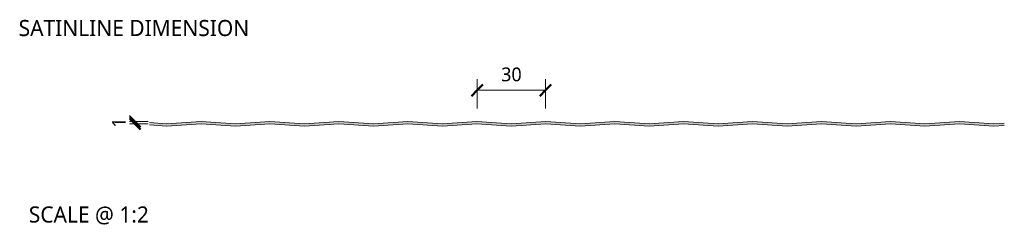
# Model space of a CAD drawing. Header units: millimetres. Extents: x 196 to 3485, y -270 to 1649.
# Tile 7 of 7: x 3057 to 3485, y 145 to 235. Entities that reach past the tile are written whole.
import ezdxf

# ---------------------------------------------------------------- set-up
doc = ezdxf.new("R2010")
doc.units = ezdxf.units.MM
for name, color, linetype, lineweight in [('A-ANNO-DIMS', 211, 'Continuous', 9), ('A-ANNO-DIMS-2', 211, 'Continuous', 9), ('A-DETL-GENF', 92, 'Continuous', 13), ('G-ANNO-TEXT', 231, 'Continuous', 9)]:
    doc.layers.add(name, color=color, linetype=linetype, lineweight=lineweight)
doc.styles.add('Yu Gothic_2', font='Yu Gothic.ttf', dxfattribs={"height": 7})
doc.styles.add('Yu Gothic_3', font='Yu Gothic.ttf', dxfattribs={"height": 6})
doc.styles.add('Yu Gothic_B', font='Yu Gothic.ttf', dxfattribs={"height": 7})
doc.dimstyles.new('Diagonal_1', dxfattribs={"dimscale": 304.8, "dimtxt": 6.965421, "dimasz": 0.016404, "dimexe": 0.015748, "dimexo": 0.009843, "dimgap": 0.009843, "dimtad": 1, "dimdec": 0, "dimzin": 0, "dimdsep": 46, "dimtxsty": 'Yu Gothic_3', "dimblk1": 'OBLIQUE', "dimblk2": 'OBLIQUE', "dimsah": 1, "dimcen": 0.09, "dimazin": 0, "dimtfac": 1, "dimtdec": 4, "dimtix": 1, "dimtmove": 0, "dimatfit": 3, "dimfxl": 1, "dimtvp": 1, "dimtfill": 1, "dimtolj": 1, "dimtzin": 0, "dimarcsym": 2})

# ---------------------------------------------------------------- blocks, each defined once
blk = doc.blocks.new('CR1100 - FINISHES - CR 1100 - SATINLINE FINISH - TOP-4168017-ALL FINISHES Copy 1 Copy 1 Copy 1 Copy 1 Copy 1 Copy 1')
at = {"layer": 'A-DETL-GENF'}
blk.add_hatch(color=256, dxfattribs=at).paths.add_polyline_path([(309, 12.99), (324, 14), (339, 12.99), (354, 14), (369, 12.99), (384, 14), (399, 12.99), (403.53, 13.3), (403.53, 14.3), (399, 14), (384, 15), (369, 14), (354, 15), (339, 14), (324, 15), (309, 14), (294, 15), (279, 14), (264, 15), (249, 14), (234, 15), (219, 14), (204, 15), (189, 14), (174, 15), (159, 14), (144, 15), (129, 14), (114, 15), (99, 14), (84, 15), (69, 14), (54, 15), (39, 14), (31.59, 14.49), (31.59, 13.49), (39, 12.99), (54, 14), (69, 12.99), (84, 14), (99, 12.99), (114, 14), (129, 12.99), (144, 14), (159, 12.99), (174, 14), (189, 12.99), (204, 14), (219, 12.99), (234, 14), (249, 12.99), (264, 14), (279, 12.99), (294, 14)])
for p, q in [((39, 14), (31.59, 14.49)), ((31.59, 13.49), (39, 12.99)), ((54, 15), (39, 14)), ((39, 12.99), (54, 14)), ((69, 14), (54, 15)), ((54, 14), (69, 12.99)), ((84, 15), (69, 14)), ((69, 12.99), (84, 14)), ((99, 14), (84, 15)), ((84, 14), (99, 12.99)), ((114, 15), (99, 14)), ((99, 12.99), (114, 14)), ((129, 14), (114, 15)), ((114, 14), (129, 12.99)), ((144, 15), (129, 14)), ((129, 12.99), (144, 14)), ((159, 14), (144, 15)), ((144, 14), (159, 12.99)), ((174, 15), (159, 14)), ((159, 12.99), (174, 14)), ((189, 14), (174, 15)), ((174, 14), (189, 12.99)), ((204, 15), (189, 14)), ((189, 12.99), (204, 14)), ((219, 14), (204, 15)), ((204, 14), (219, 12.99)), ((234, 15), (219, 14)), ((219, 12.99), (234, 14)), ((249, 14), (234, 15)), ((234, 14), (249, 12.99)), ((264, 15), (249, 14)), ((249, 12.99), (264, 14)), ((279, 14), (264, 15)), ((264, 14), (279, 12.99)), ((294, 15), (279, 14)), ((279, 12.99), (294, 14)), ((309, 14), (294, 15)), ((294, 14), (309, 12.99)), ((324, 15), (309, 14)), ((309, 12.99), (324, 14)), ((339, 14), (324, 15)), ((324, 14), (339, 12.99)), ((354, 15), (339, 14)), ((339, 12.99), (354, 14)), ((369, 14), (354, 15)), ((354, 14), (369, 12.99)), ((384, 15), (369, 14)), ((369, 12.99), (384, 14)), ((399, 14), (384, 15)), ((384, 14), (399, 12.99)), ((403.53, 14.3), (399, 14)), ((399, 12.99), (403.53, 13.3))]:
    blk.add_line(p, q, dxfattribs=at)
blk = doc.blocks.new('DIMBLOCK8-ALL FINISHES Copy 1 Copy 1 Copy 1 Copy 1 Copy 1 Copy 1')
at = {"layer": 'A-ANNO-DIMS-2'}
for p, q in [((3255.57, 203.92), (3255.57, 208.72)), ((3285.29, 203.92), (3285.29, 208.72)), ((3255.57, 203.92), (3285.29, 203.92)), ((3255.57, 203.92), (3255.57, 195.97)), ((3285.29, 203.92), (3285.29, 195.97))]:
    blk.add_line(p, q, dxfattribs=at)
at = {"layer": 'A-ANNO-DIMS-2', "lineweight": 50}
for p, q in [((3255.57, 203.92), (3258.07, 206.42)), ((3285.29, 203.92), (3287.79, 206.42)), ((3255.57, 203.92), (3253.07, 201.42)), ((3285.29, 203.92), (3282.79, 201.42))]:
    blk.add_line(p, q, dxfattribs=at)
at = {"layer": 'A-ANNO-DIMS-2', "color": 0, "insert": (3266.02, 213.84), "char_height": 6, "width": 10.5711, "attachment_point": 1, "line_spacing_factor": 1.024327, "style": 'Yu Gothic_3', "bg_fill": 3, "box_fill_scale": 1.25, "bg_fill_color": 256, "bg_fill_true_color": 13158600, "bg_fill_transparency": 0}
blk.add_mtext('30', dxfattribs=at)
blk = doc.blocks.new('_Oblique')
at = {"color": 0, "linetype": 'ByBlock', "lineweight": -2}
blk.add_line((-0.5, -0.5), (0.5, 0.5), dxfattribs=at)
blk = doc.blocks.new('DIMBLOCK9-ALL FINISHES Copy 1 Copy 1 Copy 1 Copy 1 Copy 1 Copy 1')
at = {"layer": 'A-ANNO-DIMS-2', "lineweight": 50}
for p, q in [((3106.61, 190.36), (3104.11, 192.86)), ((3106.61, 189.36), (3104.11, 191.86)), ((3106.61, 190.36), (3109.11, 187.86)), ((3106.61, 189.36), (3109.11, 186.86))]:
    blk.add_line(p, q, dxfattribs=at)
at = {"layer": 'A-ANNO-DIMS-2'}
for p, q in [((3106.61, 190.36), (3101.81, 190.36)), ((3106.61, 189.36), (3101.81, 189.36)), ((3106.61, 189.36), (3106.61, 190.36)), ((3106.61, 190.36), (3112.46, 190.36)), ((3106.61, 189.36), (3112.44, 189.36))]:
    blk.add_line(p, q, dxfattribs=at)
at = {"layer": 'A-ANNO-DIMS-2', "color": 0, "insert": (3096.69, 187.66), "char_height": 6, "width": 5.2855, "attachment_point": 1, "rotation": 90, "line_spacing_factor": 1.024327, "style": 'Yu Gothic_3', "bg_fill": 3, "box_fill_scale": 1.25, "bg_fill_color": 256, "bg_fill_true_color": 13158600, "bg_fill_transparency": 0}
blk.add_mtext('1', dxfattribs=at)

msp = doc.modelspace()

# ---------------------------------------------------------------- block references
at = {"layer": 'A-DETL-GENF'}
msp.add_blockref('CR1100 - FINISHES - CR 1100 - SATINLINE FINISH - TOP-4168017-ALL FINISHES Copy 1 Copy 1 Copy 1 Copy 1 Copy 1 Copy 1', (3081.43, 175.37), dxfattribs=at)

# ---------------------------------------------------------------- texts
at = {"layer": 'G-ANNO-TEXT', "color": 7, "char_height": 7, "attachment_point": 1, "bg_fill": 3, "box_fill_scale": 1.25, "bg_fill_color": 256, "bg_fill_true_color": 13158600, "bg_fill_transparency": 0}
for s, insert, width, style in [('SATINLINE DIMENSION', (3056.07, 234.53), 130.0337, 'Yu Gothic_B'), ('SCALE @ 1:2', (3060.49, 153.39), 66.5401, 'Yu Gothic_2')]:
    msp.add_mtext(s, dxfattribs=dict(at, insert=insert, width=width, style=style))

# ---------------------------------------------------------------- dimensions: what is measured, and where the dimension line sits
at = {"layer": 'A-ANNO-DIMS'}
dim = msp.add_linear_dim(base=(3285.29, 203.92), p1=(3255.57, 192.97), p2=(3285.29, 192.97), dimstyle='Diagonal_1', override={"dimpost": '<>', "dimfxl": 29.718361}, dxfattribs=at)
dim.commit()
dim.dimension.update_dxf_attribs({"geometry": 'DIMBLOCK8-ALL FINISHES Copy 1 Copy 1 Copy 1 Copy 1 Copy 1 Copy 1', "text_midpoint": (3270.43, 209.92)})

# ---------------------------------------------------------------- next in the draw order: dimensions: what is measured, and where the dimension line sits
dim = msp.add_linear_dim(base=(3106.61, 190.36), p1=(3115.44, 189.36), p2=(3115.46, 190.36), angle=90, dimstyle='Diagonal_1', override={"dimpost": '<>', "dimfxl": 0.998862}, dxfattribs=at)
dim.commit()
dim.dimension.update_dxf_attribs({"geometry": 'DIMBLOCK9-ALL FINISHES Copy 1 Copy 1 Copy 1 Copy 1 Copy 1 Copy 1', "text_midpoint": (3100.61, 189.86)})

doc.saveas('drawing.dxf')
